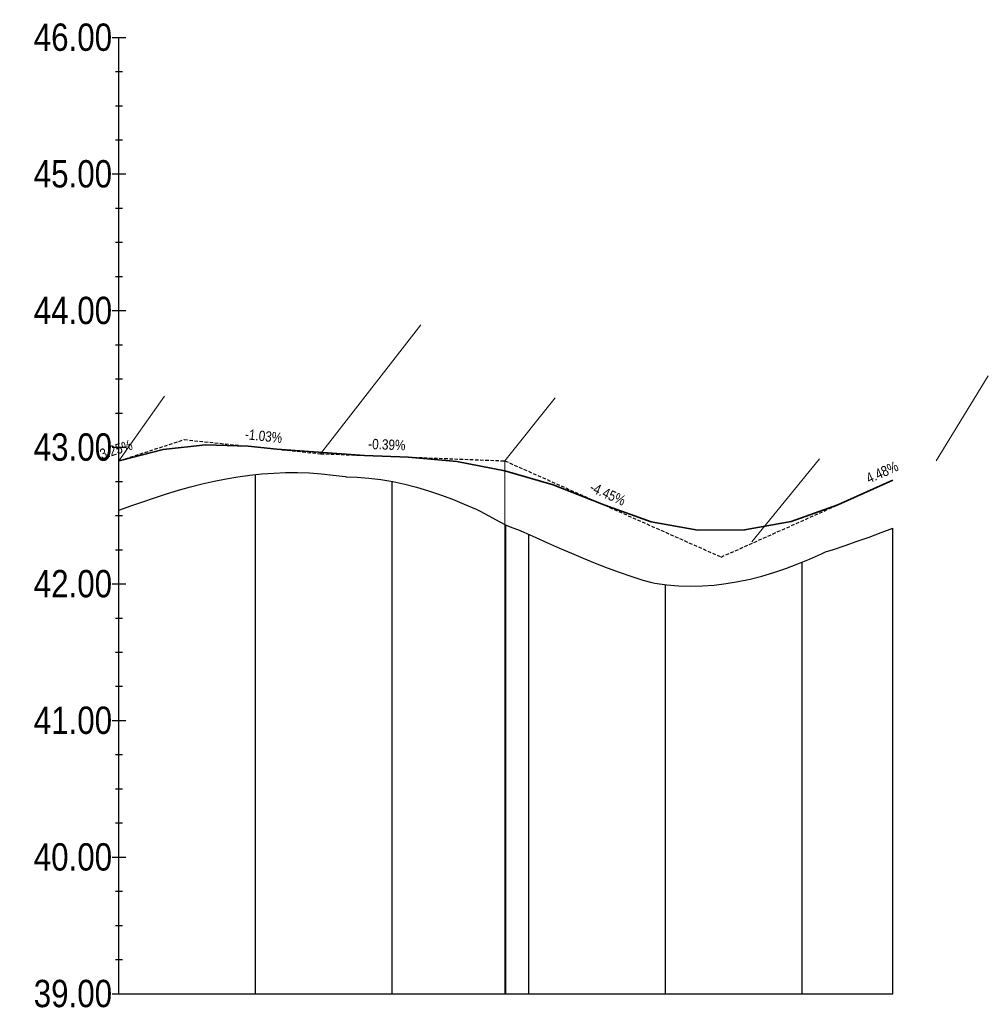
# Model space of a CAD drawing. Header units: metres. Extents: x 0 to 5465380, y 0 to 5925815.
# Tile 125 of 141: x 5464304 to 5464375, y 5925411 to 5925483. Entities that reach past the tile are written whole.
import ezdxf

# ---------------------------------------------------------------- set-up
doc = ezdxf.new("R2010")
doc.units = ezdxf.units.M
doc.linetypes.add('HIDDEN', pattern=[0.375, 0.25, -0.125])
doc.layers.add('$DR - spadki nawierzchni', color=250, linetype='Continuous', lineweight=0)
for name, color, linetype in [('AecObjExplode_rys 1_Vport_D5A', 7, 'Continuous'), ('AecObjExplode_rys 3_Vport_DDD', 7, 'Continuous'), ('AecObjExplode_rys 4_Vport_E22', 7, 'Continuous'), ('C-DROGI-PROFILE', 7, 'Continuous'), ('C-DROGI-PROFILE-ETYKIETY', 7, 'Continuous'), ('C-DROGI-PROFILE-WIDOKI', 7, 'Continuous')]:
    doc.layers.add(name, color=color, linetype=linetype)
doc.styles.add('ARIAL 2', font='ARIALN.TTF')

# ---------------------------------------------------------------- blocks, each defined once
blk = doc.blocks.new('AecObjExplode_rys 1_Vport_D5A')
at = {"layer": 'C-DROGI-PROFILE', "color": 7, "linetype": 'HIDDEN', "lineweight": -3}
for p, q in [((5464311.806, 5925450.821), (5464316.472, 5925452.338)), ((5464316.472, 5925452.338), (5464321.14, 5925451.857)), ((5464323.247, 5925451.64), (5464326.451, 5925451.309)), ((5464326.451, 5925451.309), (5464329.656, 5925451.184)), ((5464332.878, 5925451.058), (5464339.939, 5925450.783)), ((5464339.939, 5925450.783), (5464346.994, 5925447.645)), ((5464347.241, 5925447.535), (5464355.766, 5925443.744)), ((5464355.766, 5925443.744), (5464364.291, 5925447.559))]:
    blk.add_line(p, q, dxfattribs=at)
at = {"layer": 'C-DROGI-PROFILE', "color": 190, "linetype": 'Continuous', "lineweight": 35}
for p, q in [((5464321.14, 5925451.857), (5464323.247, 5925451.64)), ((5464329.656, 5925451.184), (5464332.878, 5925451.058)), ((5464311.69, 5925450.783), (5464311.806, 5925450.821)), ((5464364.291, 5925447.559), (5464368.334, 5925449.368)), ((5464346.994, 5925447.645), (5464347.241, 5925447.535))]:
    blk.add_line(p, q, dxfattribs=at)
at = {"layer": 'C-DROGI-PROFILE', "color": 4, "linetype": 'Continuous', "lineweight": 35}
blk.add_line((5464323.247, 5925451.64), (5464329.656, 5925451.184), dxfattribs=at)
at = {"layer": 'C-DROGI-PROFILE', "color": 94, "linetype": 'Continuous', "lineweight": -3}
for p, q in [((5464318.661, 5925449.303), (5464319.533, 5925449.477)), ((5464319.533, 5925449.477), (5464320.404, 5925449.625)), ((5464320.404, 5925449.625), (5464321.276, 5925449.744)), ((5464321.276, 5925449.744), (5464322.147, 5925449.835)), ((5464322.147, 5925449.835), (5464323.019, 5925449.896)), ((5464323.019, 5925449.896), (5464323.89, 5925449.927)), ((5464323.89, 5925449.927), (5464324.762, 5925449.928)), ((5464324.762, 5925449.928), (5464325.633, 5925449.898)), ((5464325.633, 5925449.898), (5464326.504, 5925449.838)), ((5464326.504, 5925449.838), (5464327.376, 5925449.748)), ((5464327.376, 5925449.748), (5464328.247, 5925449.63)), ((5464328.247, 5925449.63), (5464328.312, 5925449.619)), ((5464328.312, 5925449.619), (5464329.119, 5925449.594)), ((5464329.119, 5925449.594), (5464329.99, 5925449.526)), ((5464329.99, 5925449.526), (5464330.862, 5925449.417)), ((5464330.862, 5925449.417), (5464331.733, 5925449.268)), ((5464316.047, 5925448.637), (5464316.918, 5925448.881)), ((5464316.918, 5925448.881), (5464317.79, 5925449.104)), ((5464317.79, 5925449.104), (5464318.661, 5925449.303)), ((5464331.733, 5925449.268), (5464332.605, 5925449.08)), ((5464332.605, 5925449.08), (5464333.476, 5925448.855)), ((5464333.476, 5925448.855), (5464334.347, 5925448.594)), ((5464313.433, 5925447.794), (5464314.304, 5925448.091)), ((5464314.304, 5925448.091), (5464315.176, 5925448.373)), ((5464315.176, 5925448.373), (5464316.047, 5925448.637)), ((5464334.347, 5925448.594), (5464335.219, 5925448.3)), ((5464335.219, 5925448.3), (5464336.09, 5925447.976)), ((5464336.09, 5925447.976), (5464336.962, 5925447.624)), ((5464311.69, 5925447.172), (5464312.561, 5925447.487)), ((5464312.561, 5925447.487), (5464312.787, 5925447.565)), ((5464312.787, 5925447.565), (5464313.433, 5925447.794)), ((5464336.962, 5925447.624), (5464337.833, 5925447.246)), ((5464337.833, 5925447.246), (5464338.128, 5925447.111)), ((5464338.128, 5925447.111), (5464338.705, 5925446.797)), ((5464338.705, 5925446.797), (5464339.576, 5925446.323)), ((5464339.576, 5925446.323), (5464340.028, 5925446.079)), ((5464340.028, 5925446.079), (5464340.448, 5925445.917)), ((5464340.448, 5925445.917), (5464340.936, 5925445.726)), ((5464367.463, 5925445.534), (5464368.334, 5925445.864)), ((5464340.936, 5925445.726), (5464341.319, 5925445.558)), ((5464341.319, 5925445.558), (5464342.19, 5925445.171)), ((5464342.19, 5925445.171), (5464343.062, 5925444.784)), ((5464365.72, 5925444.896), (5464366.591, 5925445.211)), ((5464366.591, 5925445.211), (5464367.463, 5925445.534)), ((5464343.062, 5925444.784), (5464343.933, 5925444.401)), ((5464343.933, 5925444.401), (5464344.805, 5925444.024)), ((5464363.977, 5925444.303), (5464364.848, 5925444.593)), ((5464364.848, 5925444.593), (5464365.72, 5925444.896)), ((5464344.805, 5925444.024), (5464345.676, 5925443.656)), ((5464345.676, 5925443.656), (5464346.548, 5925443.3)), ((5464362.234, 5925443.599), (5464363.105, 5925443.985)), ((5464363.105, 5925443.985), (5464363.391, 5925444.12)), ((5464363.391, 5925444.12), (5464363.977, 5925444.303)), ((5464346.548, 5925443.3), (5464347.419, 5925442.96)), ((5464347.419, 5925442.96), (5464348.291, 5925442.639)), ((5464359.619, 5925442.613), (5464360.491, 5925442.91)), ((5464360.491, 5925442.91), (5464361.362, 5925443.239)), ((5464361.362, 5925443.239), (5464362.234, 5925443.599)), ((5464348.291, 5925442.639), (5464349.162, 5925442.338)), ((5464349.162, 5925442.338), (5464350.034, 5925442.06)), ((5464357.877, 5925442.128), (5464358.748, 5925442.352)), ((5464358.748, 5925442.352), (5464359.619, 5925442.613)), ((5464350.034, 5925442.06), (5464350.686, 5925441.872)), ((5464350.686, 5925441.872), (5464350.905, 5925441.833)), ((5464350.905, 5925441.833), (5464351.776, 5925441.719)), ((5464351.776, 5925441.719), (5464352.648, 5925441.649)), ((5464352.648, 5925441.649), (5464353.519, 5925441.621)), ((5464353.519, 5925441.621), (5464354.391, 5925441.637)), ((5464354.391, 5925441.637), (5464355.262, 5925441.697)), ((5464355.262, 5925441.697), (5464356.134, 5925441.799)), ((5464356.134, 5925441.799), (5464357.005, 5925441.943)), ((5464357.005, 5925441.943), (5464357.877, 5925442.128))]:
    blk.add_line(p, q, dxfattribs=at)
at = {"layer": 'C-DROGI-PROFILE', "color": 4, "linetype": 'Continuous', "lineweight": 35}
for points in [[(5464311.806, 5925450.821), (5464314.917, 5925451.61), (5464318.028, 5925451.956), (5464321.14, 5925451.857)], [(5464332.878, 5925451.058), (5464336.408, 5925450.742), (5464339.937, 5925450.067), (5464343.466, 5925449.035), (5464346.994, 5925447.645)], [(5464347.241, 5925447.535), (5464350.65, 5925446.324), (5464354.06, 5925445.72), (5464357.472, 5925445.725), (5464360.882, 5925446.338), (5464364.291, 5925447.559)]]:
    blk.add_lwpolyline(points, dxfattribs=at)
at = {"layer": 'C-DROGI-PROFILE-WIDOKI', "color": 7, "linetype": 'Continuous', "lineweight": -3}
for p, q in [((5464311.19, 5925481.783), (5464312.19, 5925481.783)), ((5464311.69, 5925411.783), (5464311.69, 5925481.783)), ((5464311.44, 5925479.283), (5464311.94, 5925479.283)), ((5464311.44, 5925476.783), (5464311.94, 5925476.783)), ((5464311.44, 5925474.283), (5464311.94, 5925474.283)), ((5464311.19, 5925471.783), (5464312.19, 5925471.783)), ((5464311.44, 5925469.283), (5464311.94, 5925469.283)), ((5464311.44, 5925466.783), (5464311.94, 5925466.783)), ((5464311.44, 5925464.283), (5464311.94, 5925464.283)), ((5464311.19, 5925461.783), (5464312.19, 5925461.783)), ((5464311.44, 5925459.283), (5464311.94, 5925459.283)), ((5464311.44, 5925456.783), (5464311.94, 5925456.783)), ((5464311.44, 5925454.283), (5464311.94, 5925454.283)), ((5464311.19, 5925451.783), (5464312.19, 5925451.783)), ((5464321.69, 5925411.783), (5464321.69, 5925449.787)), ((5464311.44, 5925449.283), (5464311.94, 5925449.283)), ((5464331.69, 5925411.783), (5464331.69, 5925449.275)), ((5464311.44, 5925446.783), (5464311.94, 5925446.783)), ((5464368.334, 5925411.783), (5464368.334, 5925445.864)), ((5464341.69, 5925411.783), (5464341.69, 5925445.393)), ((5464311.44, 5925444.283), (5464311.94, 5925444.283)), ((5464361.69, 5925411.783), (5464361.69, 5925443.374)), ((5464311.19, 5925441.783), (5464312.19, 5925441.783)), ((5464351.69, 5925411.783), (5464351.69, 5925441.731)), ((5464311.44, 5925439.283), (5464311.94, 5925439.283)), ((5464311.44, 5925436.783), (5464311.94, 5925436.783)), ((5464311.44, 5925434.283), (5464311.94, 5925434.283)), ((5464311.19, 5925431.783), (5464312.19, 5925431.783)), ((5464311.44, 5925429.283), (5464311.94, 5925429.283)), ((5464311.44, 5925426.783), (5464311.94, 5925426.783)), ((5464311.44, 5925424.283), (5464311.94, 5925424.283)), ((5464311.19, 5925421.783), (5464312.19, 5925421.783)), ((5464311.44, 5925419.283), (5464311.94, 5925419.283)), ((5464311.44, 5925416.783), (5464311.94, 5925416.783)), ((5464311.44, 5925414.283), (5464311.94, 5925414.283)), ((5464311.19, 5925411.783), (5464368.334, 5925411.783))]:
    blk.add_line(p, q, dxfattribs=at)
at = {"layer": 'C-DROGI-PROFILE-WIDOKI', "color": 8, "linetype": 'Continuous', "lineweight": -3}
for p, q in [((5464311.69, 5925411.783), (5464311.69, 5925447.172)), ((5464340.012, 5925411.783), (5464340.012, 5925446.088)), ((5464368.334, 5925411.783), (5464368.334, 5925445.864))]:
    blk.add_line(p, q, dxfattribs=at)
at = {"layer": 'C-DROGI-PROFILE-ETYKIETY', "color": 7, "linetype": 'Continuous', "lineweight": -3, "char_height": 0.75, "attachment_point": 8, "style": 'ARIAL 2'}
for s, insert, rotation in [('-1.03%', (5464322.242, 5925452.221), 354.11187), ('3.25%', (5464311.601, 5925451.253), 18.02048), ('-0.39%', (5464331.285, 5925451.596), 357.76441), ('4.48%', (5464367.699, 5925449.604), 24.11066), ('-4.45%', (5464347.31, 5925448.024), 336.0227)]:
    blk.add_mtext(s, dxfattribs=dict(at, insert=insert, rotation=rotation))
at = {"layer": 'C-DROGI-PROFILE-WIDOKI', "color": 7, "linetype": 'Continuous', "lineweight": -3, "char_height": 2, "attachment_point": 6, "style": 'ARIAL 2'}
for s, insert in [('46.00', (5464311.19, 5925481.783)), ('45.00', (5464311.19, 5925471.783)), ('44.00', (5464311.19, 5925461.783)), ('43.00', (5464311.19, 5925451.783)), ('42.00', (5464311.19, 5925441.783)), ('41.00', (5464311.19, 5925431.783)), ('40.00', (5464311.19, 5925421.783)), ('39.00', (5464311.19, 5925411.783))]:
    blk.add_mtext(s, dxfattribs=dict(at, insert=insert))
blk = doc.blocks.new('AecObjExplode_rys 4_Vport_E22')
at = {"layer": 'C-DROGI-PROFILE', "color": 7, "linetype": 'HIDDEN', "lineweight": -3}
for p, q in [((5464311.806, 5925450.821), (5464316.472, 5925452.338)), ((5464316.472, 5925452.338), (5464321.14, 5925451.857)), ((5464323.247, 5925451.64), (5464326.451, 5925451.309)), ((5464326.451, 5925451.309), (5464329.656, 5925451.184)), ((5464332.878, 5925451.058), (5464339.939, 5925450.783)), ((5464339.939, 5925450.783), (5464346.994, 5925447.645)), ((5464347.241, 5925447.535), (5464355.766, 5925443.744)), ((5464355.766, 5925443.744), (5464364.291, 5925447.559))]:
    blk.add_line(p, q, dxfattribs=at)
at = {"layer": 'C-DROGI-PROFILE', "color": 190, "linetype": 'Continuous', "lineweight": 35}
for p, q in [((5464321.14, 5925451.857), (5464323.247, 5925451.64)), ((5464329.656, 5925451.184), (5464332.878, 5925451.058)), ((5464311.69, 5925450.783), (5464311.806, 5925450.821)), ((5464364.291, 5925447.559), (5464368.334, 5925449.368)), ((5464346.994, 5925447.645), (5464347.241, 5925447.535))]:
    blk.add_line(p, q, dxfattribs=at)
at = {"layer": 'C-DROGI-PROFILE', "color": 4, "linetype": 'Continuous', "lineweight": 35}
blk.add_line((5464323.247, 5925451.64), (5464329.656, 5925451.184), dxfattribs=at)
at = {"layer": 'C-DROGI-PROFILE', "color": 94, "linetype": 'Continuous', "lineweight": -3}
for p, q in [((5464318.661, 5925449.303), (5464319.533, 5925449.477)), ((5464319.533, 5925449.477), (5464320.404, 5925449.625)), ((5464320.404, 5925449.625), (5464321.276, 5925449.744)), ((5464321.276, 5925449.744), (5464322.147, 5925449.835)), ((5464322.147, 5925449.835), (5464323.019, 5925449.896)), ((5464323.019, 5925449.896), (5464323.89, 5925449.927)), ((5464323.89, 5925449.927), (5464324.762, 5925449.928)), ((5464324.762, 5925449.928), (5464325.633, 5925449.898)), ((5464325.633, 5925449.898), (5464326.504, 5925449.838)), ((5464326.504, 5925449.838), (5464327.376, 5925449.748)), ((5464327.376, 5925449.748), (5464328.247, 5925449.63)), ((5464328.247, 5925449.63), (5464328.312, 5925449.619)), ((5464328.312, 5925449.619), (5464329.119, 5925449.594)), ((5464329.119, 5925449.594), (5464329.99, 5925449.526)), ((5464329.99, 5925449.526), (5464330.862, 5925449.417)), ((5464330.862, 5925449.417), (5464331.733, 5925449.268)), ((5464316.047, 5925448.637), (5464316.918, 5925448.881)), ((5464316.918, 5925448.881), (5464317.79, 5925449.104)), ((5464317.79, 5925449.104), (5464318.661, 5925449.303)), ((5464331.733, 5925449.268), (5464332.605, 5925449.08)), ((5464332.605, 5925449.08), (5464333.476, 5925448.855)), ((5464333.476, 5925448.855), (5464334.347, 5925448.594)), ((5464313.433, 5925447.794), (5464314.304, 5925448.091)), ((5464314.304, 5925448.091), (5464315.176, 5925448.373)), ((5464315.176, 5925448.373), (5464316.047, 5925448.637)), ((5464334.347, 5925448.594), (5464335.219, 5925448.3)), ((5464335.219, 5925448.3), (5464336.09, 5925447.976)), ((5464336.09, 5925447.976), (5464336.962, 5925447.624)), ((5464311.69, 5925447.172), (5464312.561, 5925447.487)), ((5464312.561, 5925447.487), (5464312.787, 5925447.565)), ((5464312.787, 5925447.565), (5464313.433, 5925447.794)), ((5464336.962, 5925447.624), (5464337.833, 5925447.246)), ((5464337.833, 5925447.246), (5464338.128, 5925447.111)), ((5464338.128, 5925447.111), (5464338.705, 5925446.797)), ((5464338.705, 5925446.797), (5464339.576, 5925446.323)), ((5464339.576, 5925446.323), (5464340.028, 5925446.079)), ((5464340.028, 5925446.079), (5464340.448, 5925445.917)), ((5464340.448, 5925445.917), (5464340.936, 5925445.726)), ((5464367.463, 5925445.534), (5464368.334, 5925445.864)), ((5464340.936, 5925445.726), (5464341.319, 5925445.558)), ((5464341.319, 5925445.558), (5464342.19, 5925445.171)), ((5464342.19, 5925445.171), (5464343.062, 5925444.784)), ((5464365.72, 5925444.896), (5464366.591, 5925445.211)), ((5464366.591, 5925445.211), (5464367.463, 5925445.534)), ((5464343.062, 5925444.784), (5464343.933, 5925444.401)), ((5464343.933, 5925444.401), (5464344.805, 5925444.024)), ((5464363.977, 5925444.303), (5464364.848, 5925444.593)), ((5464364.848, 5925444.593), (5464365.72, 5925444.896)), ((5464344.805, 5925444.024), (5464345.676, 5925443.656)), ((5464345.676, 5925443.656), (5464346.548, 5925443.3)), ((5464362.234, 5925443.599), (5464363.105, 5925443.985)), ((5464363.105, 5925443.985), (5464363.391, 5925444.12)), ((5464363.391, 5925444.12), (5464363.977, 5925444.303)), ((5464346.548, 5925443.3), (5464347.419, 5925442.96)), ((5464347.419, 5925442.96), (5464348.291, 5925442.639)), ((5464359.619, 5925442.613), (5464360.491, 5925442.91)), ((5464360.491, 5925442.91), (5464361.362, 5925443.239)), ((5464361.362, 5925443.239), (5464362.234, 5925443.599)), ((5464348.291, 5925442.639), (5464349.162, 5925442.338)), ((5464349.162, 5925442.338), (5464350.034, 5925442.06)), ((5464357.877, 5925442.128), (5464358.748, 5925442.352)), ((5464358.748, 5925442.352), (5464359.619, 5925442.613)), ((5464350.034, 5925442.06), (5464350.686, 5925441.872)), ((5464350.686, 5925441.872), (5464350.905, 5925441.833)), ((5464350.905, 5925441.833), (5464351.776, 5925441.719)), ((5464351.776, 5925441.719), (5464352.648, 5925441.649)), ((5464352.648, 5925441.649), (5464353.519, 5925441.621)), ((5464353.519, 5925441.621), (5464354.391, 5925441.637)), ((5464354.391, 5925441.637), (5464355.262, 5925441.697)), ((5464355.262, 5925441.697), (5464356.134, 5925441.799)), ((5464356.134, 5925441.799), (5464357.005, 5925441.943)), ((5464357.005, 5925441.943), (5464357.877, 5925442.128))]:
    blk.add_line(p, q, dxfattribs=at)
at = {"layer": 'C-DROGI-PROFILE', "color": 4, "linetype": 'Continuous', "lineweight": 35}
for points in [[(5464311.806, 5925450.821), (5464314.917, 5925451.61), (5464318.028, 5925451.956), (5464321.14, 5925451.857)], [(5464332.878, 5925451.058), (5464336.408, 5925450.742), (5464339.937, 5925450.067), (5464343.466, 5925449.035), (5464346.994, 5925447.645)], [(5464347.241, 5925447.535), (5464350.65, 5925446.324), (5464354.06, 5925445.72), (5464357.472, 5925445.725), (5464360.882, 5925446.338), (5464364.291, 5925447.559)]]:
    blk.add_lwpolyline(points, dxfattribs=at)
at = {"layer": 'C-DROGI-PROFILE-WIDOKI', "color": 7, "linetype": 'Continuous', "lineweight": -3}
for p, q in [((5464311.19, 5925481.783), (5464312.19, 5925481.783)), ((5464311.69, 5925411.783), (5464311.69, 5925481.783)), ((5464311.44, 5925479.283), (5464311.94, 5925479.283)), ((5464311.44, 5925476.783), (5464311.94, 5925476.783)), ((5464311.44, 5925474.283), (5464311.94, 5925474.283)), ((5464311.19, 5925471.783), (5464312.19, 5925471.783)), ((5464311.44, 5925469.283), (5464311.94, 5925469.283)), ((5464311.44, 5925466.783), (5464311.94, 5925466.783)), ((5464311.44, 5925464.283), (5464311.94, 5925464.283)), ((5464311.19, 5925461.783), (5464312.19, 5925461.783)), ((5464311.44, 5925459.283), (5464311.94, 5925459.283)), ((5464311.44, 5925456.783), (5464311.94, 5925456.783)), ((5464311.44, 5925454.283), (5464311.94, 5925454.283)), ((5464311.19, 5925451.783), (5464312.19, 5925451.783)), ((5464321.69, 5925411.783), (5464321.69, 5925449.787)), ((5464311.44, 5925449.283), (5464311.94, 5925449.283)), ((5464331.69, 5925411.783), (5464331.69, 5925449.275)), ((5464311.44, 5925446.783), (5464311.94, 5925446.783)), ((5464368.334, 5925411.783), (5464368.334, 5925445.864)), ((5464341.69, 5925411.783), (5464341.69, 5925445.393)), ((5464311.44, 5925444.283), (5464311.94, 5925444.283)), ((5464361.69, 5925411.783), (5464361.69, 5925443.374)), ((5464311.19, 5925441.783), (5464312.19, 5925441.783)), ((5464351.69, 5925411.783), (5464351.69, 5925441.731)), ((5464311.44, 5925439.283), (5464311.94, 5925439.283)), ((5464311.44, 5925436.783), (5464311.94, 5925436.783)), ((5464311.44, 5925434.283), (5464311.94, 5925434.283)), ((5464311.19, 5925431.783), (5464312.19, 5925431.783)), ((5464311.44, 5925429.283), (5464311.94, 5925429.283)), ((5464311.44, 5925426.783), (5464311.94, 5925426.783)), ((5464311.44, 5925424.283), (5464311.94, 5925424.283)), ((5464311.19, 5925421.783), (5464312.19, 5925421.783)), ((5464311.44, 5925419.283), (5464311.94, 5925419.283)), ((5464311.44, 5925416.783), (5464311.94, 5925416.783)), ((5464311.44, 5925414.283), (5464311.94, 5925414.283)), ((5464311.19, 5925411.783), (5464368.334, 5925411.783))]:
    blk.add_line(p, q, dxfattribs=at)
at = {"layer": 'C-DROGI-PROFILE-WIDOKI', "color": 8, "linetype": 'Continuous', "lineweight": -3}
for p, q in [((5464311.69, 5925411.783), (5464311.69, 5925447.172)), ((5464340.012, 5925411.783), (5464340.012, 5925446.088)), ((5464368.334, 5925411.783), (5464368.334, 5925445.864))]:
    blk.add_line(p, q, dxfattribs=at)
at = {"layer": 'C-DROGI-PROFILE-ETYKIETY', "color": 7, "linetype": 'Continuous', "lineweight": -3, "char_height": 0.75, "attachment_point": 8, "style": 'ARIAL 2'}
for s, insert, rotation in [('-1.03%', (5464322.242, 5925452.221), 354.11187), ('3.25%', (5464311.601, 5925451.253), 18.02048), ('-0.39%', (5464331.285, 5925451.596), 357.76441), ('4.48%', (5464367.699, 5925449.604), 24.11066), ('-4.45%', (5464347.31, 5925448.024), 336.0227)]:
    blk.add_mtext(s, dxfattribs=dict(at, insert=insert, rotation=rotation))
at = {"layer": 'C-DROGI-PROFILE-WIDOKI', "color": 7, "linetype": 'Continuous', "lineweight": -3, "char_height": 2, "attachment_point": 6, "style": 'ARIAL 2'}
for s, insert in [('46.00', (5464311.19, 5925481.783)), ('45.00', (5464311.19, 5925471.783)), ('44.00', (5464311.19, 5925461.783)), ('43.00', (5464311.19, 5925451.783)), ('42.00', (5464311.19, 5925441.783)), ('41.00', (5464311.19, 5925431.783)), ('40.00', (5464311.19, 5925421.783)), ('39.00', (5464311.19, 5925411.783))]:
    blk.add_mtext(s, dxfattribs=dict(at, insert=insert))
blk = doc.blocks.new('AecObjExplode_rys 3_Vport_DDD')
at = {"layer": 'C-DROGI-PROFILE', "color": 7, "linetype": 'HIDDEN', "lineweight": -3}
for p, q in [((5464311.806, 5925450.821), (5464316.472, 5925452.338)), ((5464316.472, 5925452.338), (5464321.14, 5925451.857)), ((5464323.247, 5925451.64), (5464326.451, 5925451.309)), ((5464326.451, 5925451.309), (5464329.656, 5925451.184)), ((5464332.878, 5925451.058), (5464339.939, 5925450.783)), ((5464339.939, 5925450.783), (5464346.994, 5925447.645)), ((5464347.241, 5925447.535), (5464355.766, 5925443.744)), ((5464355.766, 5925443.744), (5464364.291, 5925447.559))]:
    blk.add_line(p, q, dxfattribs=at)
at = {"layer": 'C-DROGI-PROFILE', "color": 190, "linetype": 'Continuous', "lineweight": 35}
for p, q in [((5464321.14, 5925451.857), (5464323.247, 5925451.64)), ((5464329.656, 5925451.184), (5464332.878, 5925451.058)), ((5464311.69, 5925450.783), (5464311.806, 5925450.821)), ((5464364.291, 5925447.559), (5464368.334, 5925449.368)), ((5464346.994, 5925447.645), (5464347.241, 5925447.535))]:
    blk.add_line(p, q, dxfattribs=at)
at = {"layer": 'C-DROGI-PROFILE', "color": 4, "linetype": 'Continuous', "lineweight": 35}
blk.add_line((5464323.247, 5925451.64), (5464329.656, 5925451.184), dxfattribs=at)
at = {"layer": 'C-DROGI-PROFILE', "color": 94, "linetype": 'Continuous', "lineweight": -3}
for p, q in [((5464318.661, 5925449.303), (5464319.533, 5925449.477)), ((5464319.533, 5925449.477), (5464320.404, 5925449.625)), ((5464320.404, 5925449.625), (5464321.276, 5925449.744)), ((5464321.276, 5925449.744), (5464322.147, 5925449.835)), ((5464322.147, 5925449.835), (5464323.019, 5925449.896)), ((5464323.019, 5925449.896), (5464323.89, 5925449.927)), ((5464323.89, 5925449.927), (5464324.762, 5925449.928)), ((5464324.762, 5925449.928), (5464325.633, 5925449.898)), ((5464325.633, 5925449.898), (5464326.504, 5925449.838)), ((5464326.504, 5925449.838), (5464327.376, 5925449.748)), ((5464327.376, 5925449.748), (5464328.247, 5925449.63)), ((5464328.247, 5925449.63), (5464328.312, 5925449.619)), ((5464328.312, 5925449.619), (5464329.119, 5925449.594)), ((5464329.119, 5925449.594), (5464329.99, 5925449.526)), ((5464329.99, 5925449.526), (5464330.862, 5925449.417)), ((5464330.862, 5925449.417), (5464331.733, 5925449.268)), ((5464316.047, 5925448.637), (5464316.918, 5925448.881)), ((5464316.918, 5925448.881), (5464317.79, 5925449.104)), ((5464317.79, 5925449.104), (5464318.661, 5925449.303)), ((5464331.733, 5925449.268), (5464332.605, 5925449.08)), ((5464332.605, 5925449.08), (5464333.476, 5925448.855)), ((5464333.476, 5925448.855), (5464334.347, 5925448.594)), ((5464313.433, 5925447.794), (5464314.304, 5925448.091)), ((5464314.304, 5925448.091), (5464315.176, 5925448.373)), ((5464315.176, 5925448.373), (5464316.047, 5925448.637)), ((5464334.347, 5925448.594), (5464335.219, 5925448.3)), ((5464335.219, 5925448.3), (5464336.09, 5925447.976)), ((5464336.09, 5925447.976), (5464336.962, 5925447.624)), ((5464311.69, 5925447.172), (5464312.561, 5925447.487)), ((5464312.561, 5925447.487), (5464312.787, 5925447.565)), ((5464312.787, 5925447.565), (5464313.433, 5925447.794)), ((5464336.962, 5925447.624), (5464337.833, 5925447.246)), ((5464337.833, 5925447.246), (5464338.128, 5925447.111)), ((5464338.128, 5925447.111), (5464338.705, 5925446.797)), ((5464338.705, 5925446.797), (5464339.576, 5925446.323)), ((5464339.576, 5925446.323), (5464340.028, 5925446.079)), ((5464340.028, 5925446.079), (5464340.448, 5925445.917)), ((5464340.448, 5925445.917), (5464340.936, 5925445.726)), ((5464367.463, 5925445.534), (5464368.334, 5925445.864)), ((5464340.936, 5925445.726), (5464341.319, 5925445.558)), ((5464341.319, 5925445.558), (5464342.19, 5925445.171)), ((5464342.19, 5925445.171), (5464343.062, 5925444.784)), ((5464365.72, 5925444.896), (5464366.591, 5925445.211)), ((5464366.591, 5925445.211), (5464367.463, 5925445.534)), ((5464343.062, 5925444.784), (5464343.933, 5925444.401)), ((5464343.933, 5925444.401), (5464344.805, 5925444.024)), ((5464363.977, 5925444.303), (5464364.848, 5925444.593)), ((5464364.848, 5925444.593), (5464365.72, 5925444.896)), ((5464344.805, 5925444.024), (5464345.676, 5925443.656)), ((5464345.676, 5925443.656), (5464346.548, 5925443.3)), ((5464362.234, 5925443.599), (5464363.105, 5925443.985)), ((5464363.105, 5925443.985), (5464363.391, 5925444.12)), ((5464363.391, 5925444.12), (5464363.977, 5925444.303)), ((5464346.548, 5925443.3), (5464347.419, 5925442.96)), ((5464347.419, 5925442.96), (5464348.291, 5925442.639)), ((5464359.619, 5925442.613), (5464360.491, 5925442.91)), ((5464360.491, 5925442.91), (5464361.362, 5925443.239)), ((5464361.362, 5925443.239), (5464362.234, 5925443.599)), ((5464348.291, 5925442.639), (5464349.162, 5925442.338)), ((5464349.162, 5925442.338), (5464350.034, 5925442.06)), ((5464357.877, 5925442.128), (5464358.748, 5925442.352)), ((5464358.748, 5925442.352), (5464359.619, 5925442.613)), ((5464350.034, 5925442.06), (5464350.686, 5925441.872)), ((5464350.686, 5925441.872), (5464350.905, 5925441.833)), ((5464350.905, 5925441.833), (5464351.776, 5925441.719)), ((5464351.776, 5925441.719), (5464352.648, 5925441.649)), ((5464352.648, 5925441.649), (5464353.519, 5925441.621)), ((5464353.519, 5925441.621), (5464354.391, 5925441.637)), ((5464354.391, 5925441.637), (5464355.262, 5925441.697)), ((5464355.262, 5925441.697), (5464356.134, 5925441.799)), ((5464356.134, 5925441.799), (5464357.005, 5925441.943)), ((5464357.005, 5925441.943), (5464357.877, 5925442.128))]:
    blk.add_line(p, q, dxfattribs=at)
at = {"layer": 'C-DROGI-PROFILE', "color": 4, "linetype": 'Continuous', "lineweight": 35}
for points in [[(5464311.806, 5925450.821), (5464314.917, 5925451.61), (5464318.028, 5925451.956), (5464321.14, 5925451.857)], [(5464332.878, 5925451.058), (5464336.408, 5925450.742), (5464339.937, 5925450.067), (5464343.466, 5925449.035), (5464346.994, 5925447.645)], [(5464347.241, 5925447.535), (5464350.65, 5925446.324), (5464354.06, 5925445.72), (5464357.472, 5925445.725), (5464360.882, 5925446.338), (5464364.291, 5925447.559)]]:
    blk.add_lwpolyline(points, dxfattribs=at)
at = {"layer": 'C-DROGI-PROFILE-WIDOKI', "color": 7, "linetype": 'Continuous', "lineweight": -3}
for p, q in [((5464311.19, 5925481.783), (5464312.19, 5925481.783)), ((5464311.69, 5925411.783), (5464311.69, 5925481.783)), ((5464311.44, 5925479.283), (5464311.94, 5925479.283)), ((5464311.44, 5925476.783), (5464311.94, 5925476.783)), ((5464311.44, 5925474.283), (5464311.94, 5925474.283)), ((5464311.19, 5925471.783), (5464312.19, 5925471.783)), ((5464311.44, 5925469.283), (5464311.94, 5925469.283)), ((5464311.44, 5925466.783), (5464311.94, 5925466.783)), ((5464311.44, 5925464.283), (5464311.94, 5925464.283)), ((5464311.19, 5925461.783), (5464312.19, 5925461.783)), ((5464311.44, 5925459.283), (5464311.94, 5925459.283)), ((5464311.44, 5925456.783), (5464311.94, 5925456.783)), ((5464311.44, 5925454.283), (5464311.94, 5925454.283)), ((5464311.19, 5925451.783), (5464312.19, 5925451.783)), ((5464321.69, 5925411.783), (5464321.69, 5925449.787)), ((5464311.44, 5925449.283), (5464311.94, 5925449.283)), ((5464331.69, 5925411.783), (5464331.69, 5925449.275)), ((5464311.44, 5925446.783), (5464311.94, 5925446.783)), ((5464368.334, 5925411.783), (5464368.334, 5925445.864)), ((5464341.69, 5925411.783), (5464341.69, 5925445.393)), ((5464311.44, 5925444.283), (5464311.94, 5925444.283)), ((5464361.69, 5925411.783), (5464361.69, 5925443.374)), ((5464311.19, 5925441.783), (5464312.19, 5925441.783)), ((5464351.69, 5925411.783), (5464351.69, 5925441.731)), ((5464311.44, 5925439.283), (5464311.94, 5925439.283)), ((5464311.44, 5925436.783), (5464311.94, 5925436.783)), ((5464311.44, 5925434.283), (5464311.94, 5925434.283)), ((5464311.19, 5925431.783), (5464312.19, 5925431.783)), ((5464311.44, 5925429.283), (5464311.94, 5925429.283)), ((5464311.44, 5925426.783), (5464311.94, 5925426.783)), ((5464311.44, 5925424.283), (5464311.94, 5925424.283)), ((5464311.19, 5925421.783), (5464312.19, 5925421.783)), ((5464311.44, 5925419.283), (5464311.94, 5925419.283)), ((5464311.44, 5925416.783), (5464311.94, 5925416.783)), ((5464311.44, 5925414.283), (5464311.94, 5925414.283)), ((5464311.19, 5925411.783), (5464368.334, 5925411.783))]:
    blk.add_line(p, q, dxfattribs=at)
at = {"layer": 'C-DROGI-PROFILE-WIDOKI', "color": 8, "linetype": 'Continuous', "lineweight": -3}
for p, q in [((5464311.69, 5925411.783), (5464311.69, 5925447.172)), ((5464340.012, 5925411.783), (5464340.012, 5925446.088)), ((5464368.334, 5925411.783), (5464368.334, 5925445.864))]:
    blk.add_line(p, q, dxfattribs=at)
at = {"layer": 'C-DROGI-PROFILE-ETYKIETY', "color": 7, "linetype": 'Continuous', "lineweight": -3, "char_height": 0.75, "attachment_point": 8, "style": 'ARIAL 2'}
for s, insert, rotation in [('-1.03%', (5464322.242, 5925452.221), 354.11187), ('3.25%', (5464311.601, 5925451.253), 18.02048), ('-0.39%', (5464331.285, 5925451.596), 357.76441), ('4.48%', (5464367.699, 5925449.604), 24.11066), ('-4.45%', (5464347.31, 5925448.024), 336.0227)]:
    blk.add_mtext(s, dxfattribs=dict(at, insert=insert, rotation=rotation))
at = {"layer": 'C-DROGI-PROFILE-WIDOKI', "color": 7, "linetype": 'Continuous', "lineweight": -3, "char_height": 2, "attachment_point": 6, "style": 'ARIAL 2'}
for s, insert in [('46.00', (5464311.19, 5925481.783)), ('45.00', (5464311.19, 5925471.783)), ('44.00', (5464311.19, 5925461.783)), ('43.00', (5464311.19, 5925451.783)), ('42.00', (5464311.19, 5925441.783)), ('41.00', (5464311.19, 5925431.783)), ('40.00', (5464311.19, 5925421.783)), ('39.00', (5464311.19, 5925411.783))]:
    blk.add_mtext(s, dxfattribs=dict(at, insert=insert))

msp = doc.modelspace()

# ---------------------------------------------------------------- linework, layer by layer
at = {"layer": '$DR - spadki nawierzchni', "flags": 128}
for points in [[(5464326.451, 5925451.309), (5464333.781, 5925460.748)], [(5464371.494, 5925450.783), (5464375.313, 5925457.005)], [(5464311.69, 5925450.783), (5464315.017, 5925455.516)], [(5464339.939, 5925411.783), (5464339.939, 5925450.783), (5464343.614, 5925455.401)], [(5464358.014, 5925444.848), (5464362.953, 5925450.93)]]:
    msp.add_lwpolyline(points, dxfattribs=at)

# ---------------------------------------------------------------- block references
at = {"layer": 'AecObjExplode_rys 1_Vport_D5A'}
msp.add_blockref('AecObjExplode_rys 1_Vport_D5A', (0, 0), dxfattribs=at)
at = {"layer": 'AecObjExplode_rys 3_Vport_DDD'}
msp.add_blockref('AecObjExplode_rys 3_Vport_DDD', (0, 0), dxfattribs=at)
at = {"layer": 'AecObjExplode_rys 4_Vport_E22'}
msp.add_blockref('AecObjExplode_rys 4_Vport_E22', (0, 0), dxfattribs=at)

doc.saveas('drawing.dxf')
